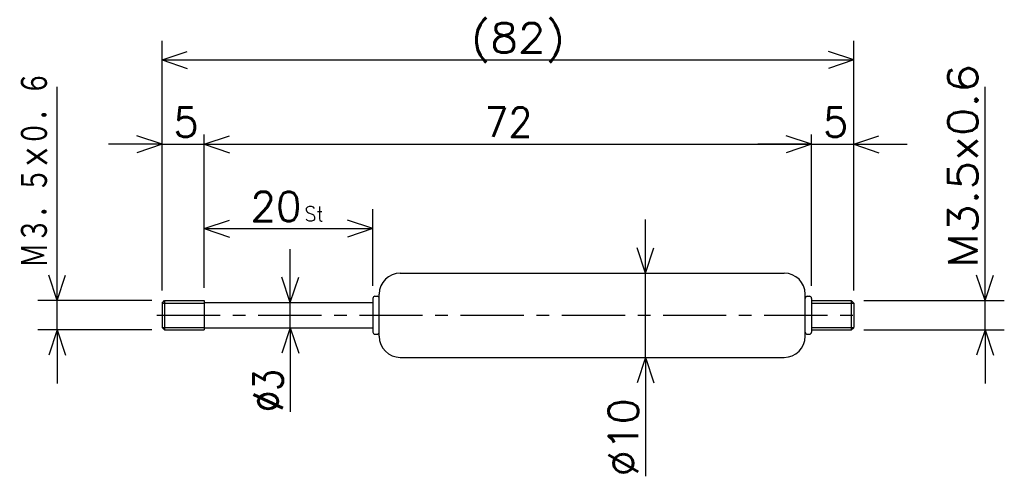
# Model space of a CAD drawing. Extents: x -145 to -28, y 106 to 161.
import ezdxf

# ---------------------------------------------------------------- set-up
doc = ezdxf.new("R2010")
doc.units = 0
doc.linetypes.add('CENTER', pattern=[12, 7.5, -1.5, 1.5, -1.5])
doc.layers.get('0').update_dxf_attribs({"linetype": 'CONTINUOUS'})
doc.styles.get("Standard").update_dxf_attribs({"font": 'txt', "bigfont": 'BIGFONT'})

msp = doc.modelspace()

# ---------------------------------------------------------------- linework, layer by layer
at = {"color": 7, "linetype": 'CONTINUOUS'}
for p, q in [((-127.96975, 128.48209), (-127.96975, 158.09802)), ((-45.969757, 128.48209), (-45.969757, 158.09802)), ((-127.96975, 155.81203), (-124.96975, 156.81203)), ((-45.969757, 155.81203), (-48.969757, 156.81203)), ((-127.96975, 155.81203), (-45.969757, 155.81203)), ((-127.96975, 155.81203), (-124.96975, 154.81203)), ((-45.969757, 155.81203), (-48.969757, 154.81203)), ((-140.39883, 127.28207), (-140.39883, 152.63699)), ((-30.398827, 127.28207), (-30.398827, 152.63699)), ((-127.96975, 145.81203), (-130.96975, 146.81203)), ((-122.96975, 128.78207), (-122.96975, 146.95503)), ((-122.96975, 145.81203), (-119.96975, 146.81203)), ((-122.96975, 145.81203), (-119.96975, 146.81203)), ((-50.969757, 145.81203), (-53.969757, 146.81203)), ((-50.969757, 145.81203), (-53.969757, 146.81203)), ((-50.969757, 129.03207), (-50.969757, 146.95503)), ((-50.969757, 129.03207), (-50.969757, 146.95503)), ((-45.969757, 145.81203), (-42.969757, 146.81203)), ((-127.96975, 145.81203), (-134.31975, 145.81203)), ((-127.96975, 145.81203), (-130.96975, 144.81203)), ((-127.96975, 145.81203), (-122.96975, 145.81203)), ((-122.96975, 145.81203), (-50.969757, 145.81203)), ((-122.96975, 145.81203), (-119.96975, 144.81203)), ((-122.96975, 145.81203), (-119.96975, 144.81203)), ((-122.96975, 145.81203), (-116.61975, 145.81203)), ((-50.969757, 145.81203), (-57.319757, 145.81203)), ((-50.969757, 145.81203), (-53.969757, 144.81203)), ((-50.969757, 145.81203), (-53.969757, 144.81203)), ((-50.969757, 145.81203), (-45.969757, 145.81203)), ((-45.969757, 145.81203), (-42.969757, 144.81203)), ((-45.969757, 145.81203), (-39.619757, 145.81203)), ((-102.96975, 129.03207), (-102.96975, 138.09802)), ((-122.96975, 135.81203), (-119.96975, 136.81203)), ((-102.96975, 135.81203), (-105.96975, 136.81203)), ((-70.646217, 130.53207), (-70.646217, 136.88207)), ((-122.96975, 135.81203), (-102.96975, 135.81203)), ((-122.96975, 135.81203), (-119.96975, 134.81203)), ((-102.96975, 135.81203), (-105.96975, 134.81203)), ((-140.39883, 127.28207), (-140.39883, 133.63207)), ((-112.76244, 127.03207), (-112.76244, 133.38207)), ((-70.646217, 130.53207), (-71.646217, 133.53207)), ((-70.646217, 130.53207), (-69.646217, 133.53207)), ((-30.398827, 127.28207), (-30.398827, 133.63207)), ((-140.39883, 127.28207), (-141.39883, 130.28207)), ((-140.39883, 127.28207), (-139.39883, 130.28207)), ((-112.76244, 127.03207), (-113.76244, 130.03207)), ((-112.76244, 127.03207), (-111.76244, 130.03207)), ((-99.719749, 130.53207), (-54.219757, 130.53207)), ((-70.646217, 120.53207), (-70.646217, 130.53207)), ((-30.398827, 127.28207), (-31.398827, 130.28207)), ((-30.398827, 127.28207), (-29.398827, 130.28207)), ((-129.16976, 127.28207), (-142.68483, 127.28207)), ((-140.39883, 123.78207), (-140.39883, 127.28207)), ((-127.96976, 126.98209), (-127.66976, 127.28209)), ((-127.66976, 127.28207), (-122.96975, 127.28207)), ((-127.66976, 127.28207), (-127.66976, 123.78207)), ((-122.96975, 127.28207), (-122.96975, 123.78207)), ((-102.96975, 127.53207), (-102.96975, 123.53207)), ((-102.71975, 127.78207), (-102.46975, 127.78207)), ((-102.21975, 123.03207), (-102.21975, 128.03207)), ((-51.719757, 123.03207), (-51.719757, 128.03207)), ((-51.469757, 127.78207), (-51.219757, 127.78207)), ((-50.969757, 127.53207), (-50.969757, 123.53207)), ((-50.969757, 127.28207), (-46.269753, 127.28207)), ((-46.269753, 127.28207), (-46.269753, 123.78207)), ((-46.269749, 127.28207), (-45.969753, 126.98209)), ((-44.769753, 127.28207), (-28.112827, 127.28207)), ((-30.398827, 123.78207), (-30.398827, 127.28207)), ((-127.96975, 126.98209), (-127.96975, 124.08209)), ((-127.96975, 126.98209), (-122.96975, 126.98209)), ((-122.96975, 127.03207), (-102.96975, 127.03207)), ((-112.76244, 124.03207), (-112.76244, 127.03207)), ((-50.969757, 126.98209), (-45.969757, 126.98209)), ((-45.969757, 126.98209), (-45.969757, 124.08209)), ((-129.16976, 123.78207), (-142.68483, 123.78207)), ((-140.39883, 123.78207), (-141.39883, 120.78207)), ((-140.39883, 123.78207), (-139.39883, 120.78207)), ((-140.39883, 123.78207), (-140.39883, 117.43207)), ((-127.96976, 124.08208), (-127.66976, 123.78208)), ((-127.96975, 124.08209), (-122.96975, 124.08209)), ((-127.66976, 123.78207), (-122.96975, 123.78207)), ((-122.96975, 124.03207), (-102.96975, 124.03207)), ((-112.76244, 124.03207), (-113.76244, 121.03207)), ((-112.76244, 124.03207), (-112.76244, 114.05515)), ((-112.76244, 124.03207), (-111.76244, 121.03207)), ((-112.76244, 124.03207), (-112.76244, 117.68207)), ((-50.969757, 124.08209), (-45.969757, 124.08209)), ((-50.969757, 123.78207), (-46.269753, 123.78207)), ((-46.26976, 123.78207), (-45.969753, 124.08208)), ((-44.769753, 123.78207), (-28.112827, 123.78207)), ((-30.398827, 123.78207), (-31.398827, 120.78207)), ((-30.398827, 123.78207), (-29.398827, 120.78207)), ((-30.398827, 123.78207), (-30.398827, 117.43207)), ((-102.71975, 123.28207), (-102.46975, 123.28207)), ((-51.469757, 123.28207), (-51.219757, 123.28207)), ((-99.719749, 120.53207), (-54.219757, 120.53207)), ((-70.646217, 120.53207), (-71.646217, 117.53207)), ((-70.646217, 120.53207), (-70.646217, 106.42436)), ((-70.646217, 120.53207), (-69.646217, 117.53207)), ((-70.646217, 120.53207), (-70.646217, 114.18207))]:
    msp.add_line(p, q, dxfattribs=at)
at = {"color": 7, "linetype": 'CENTER'}
msp.add_line((-128.57253, 125.53207), (-45.220619, 125.53207), dxfattribs=at)
at = {"color": 7, "linetype": 'CONTINUOUS'}
for centre, radius, start, end in [((-99.719749, 128.03207), 2.5, 90, 180), ((-54.219757, 128.03207), 2.5, 0, 90), ((-102.71975, 127.53207), 0.25, 90, 180), ((-102.46975, 127.53207), 0.25, 0, 90), ((-51.469757, 127.53207), 0.25, 90, 180), ((-51.219757, 127.53207), 0.25, 0, 90), ((-102.71975, 123.53207), 0.25, 180, 270), ((-102.46975, 123.53207), 0.25, 270, 360), ((-99.719749, 123.03207), 2.5, 180, 270), ((-54.219757, 123.03207), 2.5, 270, 360), ((-51.469757, 123.53207), 0.25, 180, 270), ((-51.219757, 123.53207), 0.25, 270, 360)]:
    msp.add_arc(centre, radius, start, end, dxfattribs=at)

# ---------------------------------------------------------------- texts
for s, height, width, p in [('(82)', 3.5, 1.091571, (-91.341827, 156.68703)), ('72', 3.5, 0.940457, (-89.712749, 146.68703)), ('20', 3.5, 1.007633, (-117.47977, 136.68703)), ('St', 1.75, 0.940457, (-111.07977, 136.68703))]:
    msp.add_text(s, height=height, dxfattribs=dict(at, width=width)).set_placement(p)
for s, width, p in [('Ｍ３．５×０．６', 0.773088, (-141.27383, 131.151)), ('M3.5x0.6', 1.143753, (-31.273826, 131.151)), ('%%C3', 0.844216, (-113.63744, 114.05514)), ('%%C10', 1.028808, (-71.521217, 106.42436))]:
    msp.add_text(s, height=3.5, rotation=90.000003, dxfattribs=dict(at, width=width)).set_placement(p)
for p in [(-126.61275, 146.68703), (-49.612757, 146.68703)]:
    msp.add_text('5', height=3.5, dxfattribs=at).set_placement(p)

doc.saveas('drawing.dxf')
